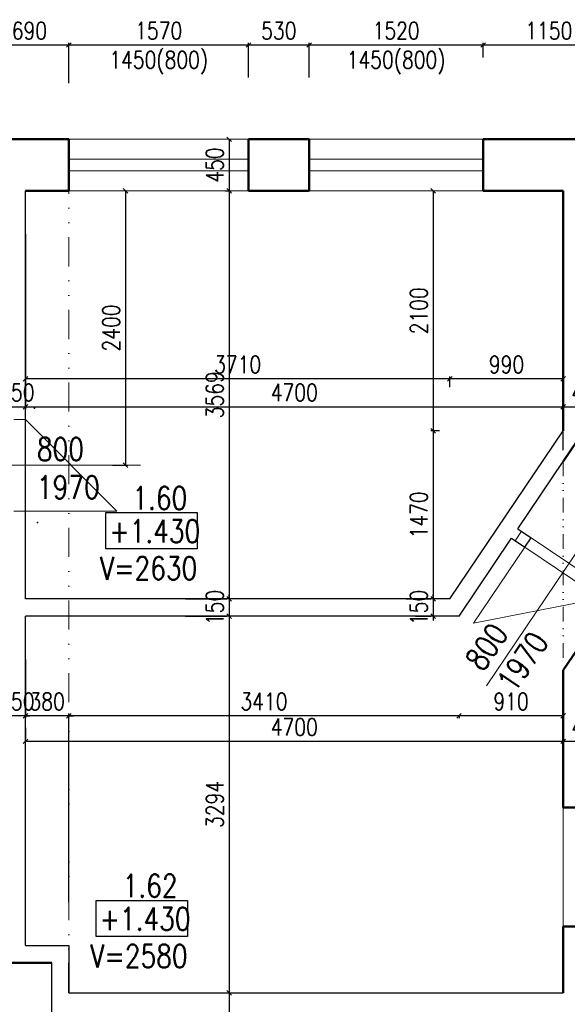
# Model space of a CAD drawing. Header units: millimetres. Extents: x -238874 to 551972, y -298952 to 658415.
# Tile 133 of 256: x 64688 to 69474, y 65127 to 73736. Entities that reach past the tile are written whole.
import ezdxf

# ---------------------------------------------------------------- set-up
doc = ezdxf.new("R2010")
doc.units = ezdxf.units.MM
doc.header["$LTSCALE"] = 20
doc.linetypes.add('DIVIDE', pattern=[31.75, 12.7, -6.35, 0, -6.35, 0, -6.35])
doc.linetypes.add('DIVIDE2', pattern=[15.875, 6.35, -3.175, 0, -3.175, 0, -3.175])
for name, color, linetype in [('CZ', 255, 'Continuous'), ('KOTY', 8, 'Continuous'), ('ZDP', 50, 'Continuous')]:
    doc.layers.add(name, color=color, linetype=linetype)
doc.layers.add('NOSNÉ', color=8, linetype='Continuous', lineweight=50)
doc.layers.add('PRUCHODY', color=7, linetype='Continuous', lineweight=18)
doc.styles.add('SIMPLEX', font='SIMPLEX.shx', dxfattribs={"width": 0.8, "bigfont": 'CAD13.shx'})
doc.styles.get("Standard").update_dxf_attribs({"font": 'simplex.shx', "width": 0.8})
doc.dimstyles.new('CKA', dxfattribs={"dimtxt": 200, "dimasz": 40, "dimexe": 20, "dimexo": 0.2, "dimgap": 50, "dimtad": 1, "dimdec": 0, "dimrnd": 1, "dimzin": 0, "dimdsep": 46, "dimtxsty": 'Standard', "dimblk1": 'OBLIQUE', "dimblk2": 'OBLIQUE', "dimsah": 1, "dimcen": 0.09, "dimclrd": 253, "dimclre": 253, "dimclrt": 253, "dimadec": 0, "dimazin": 0, "dimtfac": 1, "dimtdec": 0, "dimtix": 1, "dimtmove": 2, "dimatfit": 3, "dimfxl": 1, "dimtolj": 1, "dimtzin": 0, "dimarcsym": 0})

# ---------------------------------------------------------------- blocks, each defined once
blk = doc.blocks.new('_OBLIQUE')
at = {"color": 0, "linetype": 'ByBlock'}
blk.add_line((-0.5, -0.5), (0.5, 0.5), dxfattribs=at)
blk = doc.blocks.new('*D713')
at = {"layer": 'DEFPOINTS', "color": 0, "transparency": 16777216}
for p in [(68527.7, 68047.1), (65118, 67649.3), (65118, 65640)]:
    blk.add_point(p, dxfattribs=at)
at = {"layer": 'KOTY', "lineweight": -2, "transparency": 16777216}
for p, q in [((65118, 66020.8), (65118, 67669.3)), ((68527.7, 67649.3), (65118, 67649.3))]:
    blk.add_line(p, q, dxfattribs=at)
at = {"layer": 'KOTY', "lineweight": -2, "transparency": 16777216, "xscale": 40, "yscale": 40, "zscale": 40, "rotation": 180}
blk.add_blockref('_OBLIQUE', (65118, 67649.3), dxfattribs=at)
at = {"layer": 'KOTY', "lineweight": -2, "transparency": 16777216, "xscale": 40, "yscale": 40, "zscale": 40}
blk.add_blockref('_OBLIQUE', (68527.7, 67649.3), dxfattribs=at)
at = {"layer": 'KOTY', "transparency": 16777216, "insert": (66822.8, 67774.3), "char_height": 150, "attachment_point": 5, "style": 'SIMPLEX'}
blk.add_mtext('\\A1;3410', dxfattribs=at)
blk = doc.blocks.new('*D714')
at = {"layer": 'DEFPOINTS', "color": 0, "transparency": 16777216}
for p in [(64738, 68521.5), (64738, 67649.3), (65118, 65640)]:
    blk.add_point(p, dxfattribs=at)
at = {"layer": 'KOTY', "lineweight": -2, "transparency": 16777216}
for p, q in [((64738, 68140.7), (64738, 67629.3)), ((64738, 67649.3), (64698, 67649.3)), ((65118, 67649.3), (64738, 67649.3)), ((65118, 67649.3), (65158, 67649.3))]:
    blk.add_line(p, q, dxfattribs=at)
at = {"layer": 'KOTY', "lineweight": -2, "transparency": 16777216, "xscale": 40, "yscale": 40, "zscale": 40}
blk.add_blockref('_OBLIQUE', (64738, 67649.3), dxfattribs=at)
at = {"layer": 'KOTY', "lineweight": -2, "transparency": 16777216, "xscale": 40, "yscale": 40, "zscale": 40, "rotation": 180}
blk.add_blockref('_OBLIQUE', (65118, 67649.3), dxfattribs=at)
at = {"layer": 'KOTY', "transparency": 16777216, "insert": (64928, 67774.3), "char_height": 150, "attachment_point": 5, "style": 'SIMPLEX'}
blk.add_mtext('\\A1;380', dxfattribs=at)
blk = doc.blocks.new('*D715')
at = {"layer": 'DEFPOINTS', "color": 0, "transparency": 16777216}
for p in [(66517.9, 68521.5), (66517.9, 65227.1), (66693.8, 65227.1)]:
    blk.add_point(p, dxfattribs=at)
at = {"layer": 'KOTY', "lineweight": -2, "transparency": 16777216}
for p, q in [((66517.9, 68521.5), (66517.9, 65227.1)), ((66313, 65227.1), (66497.9, 65227.1))]:
    blk.add_line(p, q, dxfattribs=at)
at = {"layer": 'KOTY', "lineweight": -2, "transparency": 16777216, "xscale": 40, "yscale": 40, "zscale": 40}
for p, rotation in [((66517.9, 68521.5), 90), ((66517.9, 65227.1), 270)]:
    blk.add_blockref('_OBLIQUE', p, dxfattribs=dict(at, rotation=rotation))
at = {"layer": 'KOTY', "transparency": 16777216, "insert": (66392.9, 66874.3), "char_height": 150, "attachment_point": 5, "rotation": 90, "style": 'SIMPLEX'}
blk.add_mtext('\\A1;3294', dxfattribs=at)
blk = doc.blocks.new('*D895')
at = {"layer": 'DEFPOINTS', "color": 0, "transparency": 16777216}
for p in [(65079.7, 65490), (62169.7, 59050), (65079.7, 59050)]:
    blk.add_point(p, dxfattribs=at)
at = {"layer": 'KOTY', "lineweight": -2, "transparency": 16777216}
for p, q in [((62169.7, 65490), (62169.7, 59050)), ((64698.9, 59050), (62149.7, 59050))]:
    blk.add_line(p, q, dxfattribs=at)
at = {"layer": 'KOTY', "lineweight": -2, "transparency": 16777216, "xscale": 40, "yscale": 40, "zscale": 40}
for p, rotation in [((62169.7, 65490), 90), ((62169.7, 59050), 270)]:
    blk.add_blockref('_OBLIQUE', p, dxfattribs=dict(at, rotation=rotation))
at = {"layer": 'KOTY', "transparency": 16777216, "insert": (62044.7, 62270), "char_height": 150, "attachment_point": 5, "rotation": 90, "style": 'SIMPLEX'}
blk.add_mtext('\\A1;6440', dxfattribs=at)
blk = doc.blocks.new('*D899')
at = {"layer": 'DEFPOINTS', "color": 0, "transparency": 16777216}
for p in [(66693.8, 65227.1), (66517.9, 59050), (66517.9, 59050)]:
    blk.add_point(p, dxfattribs=at)
at = {"layer": 'KOTY', "lineweight": -2, "transparency": 16777216}
for p, q in [((66517.9, 65227.1), (66517.9, 59050)), ((66898.7, 59050), (66537.9, 59050))]:
    blk.add_line(p, q, dxfattribs=at)
at = {"layer": 'KOTY', "lineweight": -2, "transparency": 16777216, "xscale": 40, "yscale": 40, "zscale": 40}
for p, rotation in [((66517.9, 65227.1), 90), ((66517.9, 59050), 270)]:
    blk.add_blockref('_OBLIQUE', p, dxfattribs=dict(at, rotation=rotation))
at = {"layer": 'KOTY', "transparency": 16777216, "insert": (66392.9, 62138.6), "char_height": 150, "attachment_point": 5, "rotation": 90, "style": 'SIMPLEX'}
blk.add_mtext('\\A1;6177', dxfattribs=at)
blk = doc.blocks.new('*D913')
at = {"layer": 'DEFPOINTS', "color": 0, "transparency": 16777216}
for p in [(62169.7, 65920), (62169.7, 65490), (65079.7, 65490)]:
    blk.add_point(p, dxfattribs=at)
at = {"layer": 'KOTY', "lineweight": -2, "transparency": 16777216}
for p, q in [((62169.7, 65920), (62169.7, 65490)), ((64698.9, 65490), (62149.7, 65490))]:
    blk.add_line(p, q, dxfattribs=at)
at = {"layer": 'KOTY', "lineweight": -2, "transparency": 16777216, "xscale": 40, "yscale": 40, "zscale": 40}
for p, rotation in [((62169.7, 65920), 90), ((62169.7, 65490), 270)]:
    blk.add_blockref('_OBLIQUE', p, dxfattribs=dict(at, rotation=rotation))
at = {"layer": 'KOTY', "transparency": 16777216, "insert": (62044.7, 65705), "char_height": 150, "attachment_point": 5, "rotation": 90, "style": 'SIMPLEX'}
blk.add_mtext('\\A1;430', dxfattribs=at)
blk = doc.blocks.new('*D1073')
at = {"layer": 'DEFPOINTS', "color": 0, "transparency": 16777216}
for p in [(64738, 70596.1), (68447.9, 70140.7), (64738, 68671.5)]:
    blk.add_point(p, dxfattribs=at)
at = {"layer": 'KOTY', "lineweight": -2, "transparency": 16777216}
for p, q in [((64738, 69052.3), (64738, 70616.1)), ((68447.9, 70596.1), (64738, 70596.1))]:
    blk.add_line(p, q, dxfattribs=at)
at = {"layer": 'KOTY', "lineweight": -2, "transparency": 16777216, "xscale": 40, "yscale": 40, "zscale": 40, "rotation": 180}
blk.add_blockref('_OBLIQUE', (64738, 70596.1), dxfattribs=at)
at = {"layer": 'KOTY', "lineweight": -2, "transparency": 16777216, "xscale": 40, "yscale": 40, "zscale": 40}
blk.add_blockref('_OBLIQUE', (68447.9, 70596.1), dxfattribs=at)
at = {"layer": 'KOTY', "transparency": 16777216, "insert": (66592.9, 70721.1), "char_height": 150, "attachment_point": 5, "style": 'SIMPLEX'}
blk.add_mtext('\\A1;3710', dxfattribs=at)
blk = doc.blocks.new('*D1074')
at = {"layer": 'DEFPOINTS', "color": 0, "transparency": 16777216}
for p in [(64738, 72240), (69438, 70351.3), (69438, 70351.3)]:
    blk.add_point(p, dxfattribs=at)
at = {"layer": 'KOTY', "lineweight": -2, "transparency": 16777216}
for p, q in [((64738, 70351.3), (69438, 70351.3)), ((69438, 69970.6), (69438, 70331.3))]:
    blk.add_line(p, q, dxfattribs=at)
at = {"layer": 'KOTY', "lineweight": -2, "transparency": 16777216, "xscale": 40, "yscale": 40, "zscale": 40, "rotation": 180}
blk.add_blockref('_OBLIQUE', (64738, 70351.3), dxfattribs=at)
at = {"layer": 'KOTY', "lineweight": -2, "transparency": 16777216, "xscale": 40, "yscale": 40, "zscale": 40}
blk.add_blockref('_OBLIQUE', (69438, 70351.3), dxfattribs=at)
at = {"layer": 'KOTY', "transparency": 16777216, "insert": (67088, 70476.3), "char_height": 150, "attachment_point": 5, "style": 'SIMPLEX'}
blk.add_mtext('\\A1;4700', dxfattribs=at)
blk = doc.blocks.new('*D1075')
at = {"layer": 'DEFPOINTS', "color": 0, "transparency": 16777216}
for p in [(64738, 67426), (69438, 67490), (64738, 67164.3)]:
    blk.add_point(p, dxfattribs=at)
at = {"layer": 'KOTY', "lineweight": -2, "transparency": 16777216}
for p, q in [((64738, 67545.1), (64738, 67446)), ((69438, 67426), (64738, 67426))]:
    blk.add_line(p, q, dxfattribs=at)
at = {"layer": 'KOTY', "lineweight": -2, "transparency": 16777216, "xscale": 40, "yscale": 40, "zscale": 40, "rotation": 180}
blk.add_blockref('_OBLIQUE', (64738, 67426), dxfattribs=at)
at = {"layer": 'KOTY', "lineweight": -2, "transparency": 16777216, "xscale": 40, "yscale": 40, "zscale": 40}
blk.add_blockref('_OBLIQUE', (69438, 67426), dxfattribs=at)
at = {"layer": 'KOTY', "transparency": 16777216, "insert": (67088, 67551), "char_height": 150, "attachment_point": 5, "style": 'SIMPLEX'}
blk.add_mtext('\\A1;4700', dxfattribs=at)
blk = doc.blocks.new('*D1076')
at = {"layer": 'DEFPOINTS', "color": 0, "transparency": 16777216}
for p in [(64738, 72240), (64588, 70351.3), (64738, 70351.3)]:
    blk.add_point(p, dxfattribs=at)
at = {"layer": 'KOTY', "lineweight": -2, "transparency": 16777216}
for p, q in [((64738, 71859.3), (64738, 70331.3)), ((64588, 70351.3), (64548, 70351.3)), ((64588, 70351.3), (64738, 70351.3)), ((64738, 70351.3), (64778, 70351.3))]:
    blk.add_line(p, q, dxfattribs=at)
at = {"layer": 'KOTY', "lineweight": -2, "transparency": 16777216, "xscale": 40, "yscale": 40, "zscale": 40}
blk.add_blockref('_OBLIQUE', (64588, 70351.3), dxfattribs=at)
at = {"layer": 'KOTY', "lineweight": -2, "transparency": 16777216, "xscale": 40, "yscale": 40, "zscale": 40, "rotation": 180}
blk.add_blockref('_OBLIQUE', (64738, 70351.3), dxfattribs=at)
at = {"layer": 'KOTY', "transparency": 16777216, "insert": (64663, 70476.3), "char_height": 150, "attachment_point": 5, "style": 'SIMPLEX'}
blk.add_mtext('\\A1;150', dxfattribs=at)
blk = doc.blocks.new('*D1077')
at = {"layer": 'DEFPOINTS', "color": 0, "transparency": 16777216}
for p in [(64738, 68521.5), (64588, 67649.3), (64588, 67649.3)]:
    blk.add_point(p, dxfattribs=at)
at = {"layer": 'KOTY', "lineweight": -2, "transparency": 16777216}
for p, q in [((64588, 68030.1), (64588, 67669.3)), ((64588, 67649.3), (64548, 67649.3)), ((64738, 67649.3), (64588, 67649.3)), ((64738, 67649.3), (64778, 67649.3))]:
    blk.add_line(p, q, dxfattribs=at)
at = {"layer": 'KOTY', "lineweight": -2, "transparency": 16777216, "xscale": 40, "yscale": 40, "zscale": 40}
blk.add_blockref('_OBLIQUE', (64588, 67649.3), dxfattribs=at)
at = {"layer": 'KOTY', "lineweight": -2, "transparency": 16777216, "xscale": 40, "yscale": 40, "zscale": 40, "rotation": 180}
blk.add_blockref('_OBLIQUE', (64738, 67649.3), dxfattribs=at)
at = {"layer": 'KOTY', "transparency": 16777216, "insert": (64663, 67774.3), "char_height": 150, "attachment_point": 5, "style": 'SIMPLEX'}
blk.add_mtext('\\A1;150', dxfattribs=at)
blk = doc.blocks.new('*D1078')
at = {"layer": 'DEFPOINTS', "color": 0, "transparency": 16777216}
for p in [(66103.8, 72690), (66103.8, 72240), (66517.9, 72240)]:
    blk.add_point(p, dxfattribs=at)
at = {"layer": 'KOTY', "lineweight": -2, "transparency": 16777216}
for p, q in [((66517.9, 72690), (66517.9, 72240)), ((66484.6, 72240), (66537.9, 72240))]:
    blk.add_line(p, q, dxfattribs=at)
at = {"layer": 'KOTY', "lineweight": -2, "transparency": 16777216, "xscale": 40, "yscale": 40, "zscale": 40}
for p, rotation in [((66517.9, 72690), 90), ((66517.9, 72240), 270)]:
    blk.add_blockref('_OBLIQUE', p, dxfattribs=dict(at, rotation=rotation))
at = {"layer": 'KOTY', "transparency": 16777216, "insert": (66392.9, 72465), "char_height": 150, "attachment_point": 5, "rotation": 90, "style": 'SIMPLEX'}
blk.add_mtext('\\A1;450', dxfattribs=at)
blk = doc.blocks.new('*D1079')
at = {"layer": 'DEFPOINTS', "color": 0, "transparency": 16777216}
for p in [(66103.8, 72240), (66517.9, 68671.5), (66517.9, 68671.5)]:
    blk.add_point(p, dxfattribs=at)
at = {"layer": 'KOTY', "lineweight": -2, "transparency": 16777216}
for p, q in [((66517.9, 72240), (66517.9, 68671.5)), ((66137.2, 68671.5), (66497.9, 68671.5))]:
    blk.add_line(p, q, dxfattribs=at)
at = {"layer": 'KOTY', "lineweight": -2, "transparency": 16777216, "xscale": 40, "yscale": 40, "zscale": 40}
for p, rotation in [((66517.9, 72240), 90), ((66517.9, 68671.5), 270)]:
    blk.add_blockref('_OBLIQUE', p, dxfattribs=dict(at, rotation=rotation))
at = {"layer": 'KOTY', "transparency": 16777216, "insert": (66392.9, 70455.8), "char_height": 150, "attachment_point": 5, "rotation": 90, "style": 'SIMPLEX'}
blk.add_mtext('\\A1;3569', dxfattribs=at)
blk = doc.blocks.new('*D1080')
at = {"layer": 'DEFPOINTS', "color": 0, "transparency": 16777216}
for p in [(66517.9, 68671.5), (66517.9, 68521.5), (66517.9, 68521.5)]:
    blk.add_point(p, dxfattribs=at)
at = {"layer": 'KOTY', "lineweight": -2, "transparency": 16777216}
for p, q in [((66517.9, 68671.5), (66517.9, 68711.5)), ((66517.9, 68671.5), (66517.9, 68521.5)), ((66137.2, 68521.5), (66497.9, 68521.5)), ((66517.9, 68521.5), (66517.9, 68481.5))]:
    blk.add_line(p, q, dxfattribs=at)
at = {"layer": 'KOTY', "lineweight": -2, "transparency": 16777216, "xscale": 40, "yscale": 40, "zscale": 40}
for p, rotation in [((66517.9, 68671.5), 270), ((66517.9, 68521.5), 90)]:
    blk.add_blockref('_OBLIQUE', p, dxfattribs=dict(at, rotation=rotation))
at = {"layer": 'KOTY', "transparency": 16777216, "insert": (66392.9, 68596.5), "char_height": 150, "attachment_point": 5, "rotation": 90, "style": 'SIMPLEX'}
blk.add_mtext('\\A1;150', dxfattribs=at)
blk = doc.blocks.new('*D1081')
at = {"layer": 'DEFPOINTS', "color": 0, "transparency": 16777216}
for p in [(65118, 72240), (65118, 69840), (65612, 69840)]:
    blk.add_point(p, dxfattribs=at)
at = {"layer": 'KOTY', "lineweight": -2, "transparency": 16777216}
for p, q in [((65612, 72240), (65612, 69840)), ((65498.7, 69840), (65632, 69840))]:
    blk.add_line(p, q, dxfattribs=at)
at = {"layer": 'KOTY', "lineweight": -2, "transparency": 16777216, "xscale": 40, "yscale": 40, "zscale": 40}
for p, rotation in [((65612, 72240), 90), ((65612, 69840), 270)]:
    blk.add_blockref('_OBLIQUE', p, dxfattribs=dict(at, rotation=rotation))
at = {"layer": 'KOTY', "transparency": 16777216, "insert": (65487, 71040), "char_height": 150, "attachment_point": 5, "rotation": 90, "style": 'SIMPLEX'}
blk.add_mtext('\\A1;2400', dxfattribs=at)
blk = doc.blocks.new('*D1085')
at = {"layer": 'DEFPOINTS', "color": 0, "transparency": 16777216}
for p in [(68447.9, 70596.1), (68447.9, 70140.7), (69438, 70140.7)]:
    blk.add_point(p, dxfattribs=at)
at = {"layer": 'KOTY', "lineweight": -2, "transparency": 16777216}
for p, q in [((68447.9, 70521.5), (68447.9, 70616.1)), ((69438, 70596.1), (68447.9, 70596.1))]:
    blk.add_line(p, q, dxfattribs=at)
at = {"layer": 'KOTY', "lineweight": -2, "transparency": 16777216, "xscale": 40, "yscale": 40, "zscale": 40, "rotation": 180}
blk.add_blockref('_OBLIQUE', (68447.9, 70596.1), dxfattribs=at)
at = {"layer": 'KOTY', "lineweight": -2, "transparency": 16777216, "xscale": 40, "yscale": 40, "zscale": 40}
blk.add_blockref('_OBLIQUE', (69438, 70596.1), dxfattribs=at)
at = {"layer": 'KOTY', "transparency": 16777216, "insert": (68942.9, 70721.1), "char_height": 150, "attachment_point": 5, "style": 'SIMPLEX'}
blk.add_mtext('\\A1;990', dxfattribs=at)
blk = doc.blocks.new('*D1086')
at = {"layer": 'DEFPOINTS', "color": 0, "transparency": 16777216}
for p in [(69888, 70540), (69438, 70351.3), (69888, 70351.3)]:
    blk.add_point(p, dxfattribs=at)
at = {"layer": 'KOTY', "lineweight": -2, "transparency": 16777216}
for p, q in [((69438, 70351.3), (69888, 70351.3)), ((69888, 70159.3), (69888, 70331.3))]:
    blk.add_line(p, q, dxfattribs=at)
at = {"layer": 'KOTY', "lineweight": -2, "transparency": 16777216, "xscale": 40, "yscale": 40, "zscale": 40, "rotation": 180}
blk.add_blockref('_OBLIQUE', (69438, 70351.3), dxfattribs=at)
at = {"layer": 'KOTY', "lineweight": -2, "transparency": 16777216, "xscale": 40, "yscale": 40, "zscale": 40}
blk.add_blockref('_OBLIQUE', (69888, 70351.3), dxfattribs=at)
at = {"layer": 'KOTY', "transparency": 16777216, "insert": (69663, 70476.3), "char_height": 150, "attachment_point": 5, "style": 'SIMPLEX'}
blk.add_mtext('\\A1;450', dxfattribs=at)
blk = doc.blocks.new('*D1087')
at = {"layer": 'DEFPOINTS', "color": 0, "transparency": 16777216}
for p in [(68527.7, 68039.7), (69438, 68039.7), (68527.7, 67649.3)]:
    blk.add_point(p, dxfattribs=at)
at = {"layer": 'KOTY', "lineweight": -2, "transparency": 16777216}
for p, q in [((68527.7, 67658.9), (68527.7, 67629.3)), ((69438, 67649.3), (68527.7, 67649.3))]:
    blk.add_line(p, q, dxfattribs=at)
at = {"layer": 'KOTY', "lineweight": -2, "transparency": 16777216, "xscale": 40, "yscale": 40, "zscale": 40, "rotation": 180}
blk.add_blockref('_OBLIQUE', (68527.7, 67649.3), dxfattribs=at)
at = {"layer": 'KOTY', "lineweight": -2, "transparency": 16777216, "xscale": 40, "yscale": 40, "zscale": 40}
blk.add_blockref('_OBLIQUE', (69438, 67649.3), dxfattribs=at)
at = {"layer": 'KOTY', "transparency": 16777216, "insert": (68982.8, 67774.3), "char_height": 150, "attachment_point": 5, "style": 'SIMPLEX'}
blk.add_mtext('\\A1;910', dxfattribs=at)
blk = doc.blocks.new('*D1088')
at = {"layer": 'DEFPOINTS', "color": 0, "transparency": 16777216}
for p in [(69438, 67490), (69438, 67426), (69888, 67490)]:
    blk.add_point(p, dxfattribs=at)
at = {"layer": 'KOTY', "lineweight": -2, "transparency": 16777216}
for p, q in [((69888, 67426), (69438, 67426)), ((69438, 67109.3), (69438, 67406))]:
    blk.add_line(p, q, dxfattribs=at)
at = {"layer": 'KOTY', "lineweight": -2, "transparency": 16777216, "xscale": 40, "yscale": 40, "zscale": 40, "rotation": 180}
blk.add_blockref('_OBLIQUE', (69438, 67426), dxfattribs=at)
at = {"layer": 'KOTY', "lineweight": -2, "transparency": 16777216, "xscale": 40, "yscale": 40, "zscale": 40}
blk.add_blockref('_OBLIQUE', (69888, 67426), dxfattribs=at)
at = {"layer": 'KOTY', "transparency": 16777216, "insert": (69663, 67551), "char_height": 150, "attachment_point": 5, "style": 'SIMPLEX'}
blk.add_mtext('\\A1;450', dxfattribs=at)
blk = doc.blocks.new('*D1089')
at = {"layer": 'DEFPOINTS', "color": 0, "transparency": 16777216}
for p in [(68738, 72240), (68302, 70140.7), (68738, 70140.7)]:
    blk.add_point(p, dxfattribs=at)
at = {"layer": 'KOTY', "lineweight": -2, "transparency": 16777216}
for p, q in [((68302, 72240), (68302, 70140.7)), ((68357.2, 70140.7), (68282, 70140.7))]:
    blk.add_line(p, q, dxfattribs=at)
at = {"layer": 'KOTY', "lineweight": -2, "transparency": 16777216, "xscale": 40, "yscale": 40, "zscale": 40}
for p, rotation in [((68302, 72240), 90), ((68302, 70140.7), 270)]:
    blk.add_blockref('_OBLIQUE', p, dxfattribs=dict(at, rotation=rotation))
at = {"layer": 'KOTY', "transparency": 16777216, "insert": (68177, 71190.4), "char_height": 150, "attachment_point": 5, "rotation": 90, "style": 'SIMPLEX'}
blk.add_mtext('\\A1;2100', dxfattribs=at)
blk = doc.blocks.new('*D1090')
at = {"layer": 'DEFPOINTS', "color": 0, "transparency": 16777216}
for p in [(68738, 70140.7), (68302, 68671.5), (68447.9, 68671.5)]:
    blk.add_point(p, dxfattribs=at)
at = {"layer": 'KOTY', "lineweight": -2, "transparency": 16777216}
for p, q in [((68302, 70140.7), (68302, 68671.5)), ((68067.1, 68671.5), (68282, 68671.5))]:
    blk.add_line(p, q, dxfattribs=at)
at = {"layer": 'KOTY', "lineweight": -2, "transparency": 16777216, "xscale": 40, "yscale": 40, "zscale": 40}
for p, rotation in [((68302, 70140.7), 90), ((68302, 68671.5), 270)]:
    blk.add_blockref('_OBLIQUE', p, dxfattribs=dict(at, rotation=rotation))
at = {"layer": 'KOTY', "transparency": 16777216, "insert": (68177, 69406.1), "char_height": 150, "attachment_point": 5, "rotation": 90, "style": 'SIMPLEX'}
blk.add_mtext('\\A1;1470', dxfattribs=at)
blk = doc.blocks.new('*D1091')
at = {"layer": 'DEFPOINTS', "color": 0, "transparency": 16777216}
for p in [(68447.9, 68671.5), (68302, 68521.5), (68527.7, 68521.5)]:
    blk.add_point(p, dxfattribs=at)
at = {"layer": 'KOTY', "lineweight": -2, "transparency": 16777216}
for p, q in [((68302, 68671.5), (68302, 68711.5)), ((68302, 68671.5), (68302, 68521.5)), ((68146.9, 68521.5), (68282, 68521.5)), ((68302, 68521.5), (68302, 68481.5))]:
    blk.add_line(p, q, dxfattribs=at)
at = {"layer": 'KOTY', "lineweight": -2, "transparency": 16777216, "xscale": 40, "yscale": 40, "zscale": 40}
for p, rotation in [((68302, 68671.5), 270), ((68302, 68521.5), 90)]:
    blk.add_blockref('_OBLIQUE', p, dxfattribs=dict(at, rotation=rotation))
at = {"layer": 'KOTY', "transparency": 16777216, "insert": (68177, 68596.5), "char_height": 150, "attachment_point": 5, "rotation": 90, "style": 'SIMPLEX'}
blk.add_mtext('\\A1;150', dxfattribs=at)
blk = doc.blocks.new('*D1105')
at = {"layer": 'DEFPOINTS', "color": 0, "transparency": 16777216}
for p in [(66688, 73514.3), (66688, 72849.4), (67218, 72849.4)]:
    blk.add_point(p, dxfattribs=at)
at = {"layer": 'KOTY', "lineweight": -2, "transparency": 16777216}
for p, q in [((66688, 73230.1), (66688, 73534.3)), ((67218, 73514.3), (66688, 73514.3))]:
    blk.add_line(p, q, dxfattribs=at)
at = {"layer": 'KOTY', "lineweight": -2, "transparency": 16777216, "xscale": 40, "yscale": 40, "zscale": 40, "rotation": 180}
blk.add_blockref('_OBLIQUE', (66688, 73514.3), dxfattribs=at)
at = {"layer": 'KOTY', "lineweight": -2, "transparency": 16777216, "xscale": 40, "yscale": 40, "zscale": 40}
blk.add_blockref('_OBLIQUE', (67218, 73514.3), dxfattribs=at)
at = {"layer": 'KOTY', "transparency": 16777216, "insert": (66953, 73639.3), "char_height": 150, "attachment_point": 5, "style": 'SIMPLEX'}
blk.add_mtext('\\A1;530', dxfattribs=at)
blk = doc.blocks.new('*D1107')
at = {"layer": 'DEFPOINTS', "color": 0, "transparency": 16777216}
for p in [(65118, 73514.3), (66688, 72849.4), (65118, 72799.4)]:
    blk.add_point(p, dxfattribs=at)
at = {"layer": 'KOTY', "lineweight": -2, "transparency": 16777216}
for p, q in [((65118, 73180.1), (65118, 73534.3)), ((66688, 73514.3), (65118, 73514.3))]:
    blk.add_line(p, q, dxfattribs=at)
at = {"layer": 'KOTY', "lineweight": -2, "transparency": 16777216, "xscale": 40, "yscale": 40, "zscale": 40, "rotation": 180}
blk.add_blockref('_OBLIQUE', (65118, 73514.3), dxfattribs=at)
at = {"layer": 'KOTY', "lineweight": -2, "transparency": 16777216, "xscale": 40, "yscale": 40, "zscale": 40}
blk.add_blockref('_OBLIQUE', (66688, 73514.3), dxfattribs=at)
at = {"layer": 'KOTY', "transparency": 16777216, "insert": (65903, 73639.3), "char_height": 150, "attachment_point": 5, "style": 'SIMPLEX'}
blk.add_mtext('\\A1;1570', dxfattribs=at)
blk = doc.blocks.new('*D1108')
at = {"layer": 'DEFPOINTS', "color": 0, "transparency": 16777216}
for p in [(64428, 73514.3), (64428, 72849.4), (65118, 72799.4)]:
    blk.add_point(p, dxfattribs=at)
at = {"layer": 'KOTY', "lineweight": -2, "transparency": 16777216}
for p, q in [((64428, 73230.1), (64428, 73534.3)), ((65118, 73514.3), (64428, 73514.3))]:
    blk.add_line(p, q, dxfattribs=at)
at = {"layer": 'KOTY', "lineweight": -2, "transparency": 16777216, "xscale": 40, "yscale": 40, "zscale": 40, "rotation": 180}
blk.add_blockref('_OBLIQUE', (64428, 73514.3), dxfattribs=at)
at = {"layer": 'KOTY', "lineweight": -2, "transparency": 16777216, "xscale": 40, "yscale": 40, "zscale": 40}
blk.add_blockref('_OBLIQUE', (65118, 73514.3), dxfattribs=at)
at = {"layer": 'KOTY', "transparency": 16777216, "insert": (64773, 73639.3), "char_height": 150, "attachment_point": 5, "style": 'SIMPLEX'}
blk.add_mtext('\\A1;690', dxfattribs=at)
blk = doc.blocks.new('*D1113')
at = {"layer": 'DEFPOINTS', "color": 0, "transparency": 16777216}
for p in [(68738, 73514.3), (68738, 73024.4), (69888, 73024.4)]:
    blk.add_point(p, dxfattribs=at)
at = {"layer": 'KOTY', "lineweight": -2, "transparency": 16777216}
for p, q in [((68738, 73405.1), (68738, 73534.3)), ((69888, 73514.3), (68738, 73514.3))]:
    blk.add_line(p, q, dxfattribs=at)
at = {"layer": 'KOTY', "lineweight": -2, "transparency": 16777216, "xscale": 40, "yscale": 40, "zscale": 40, "rotation": 180}
blk.add_blockref('_OBLIQUE', (68738, 73514.3), dxfattribs=at)
at = {"layer": 'KOTY', "lineweight": -2, "transparency": 16777216, "xscale": 40, "yscale": 40, "zscale": 40}
blk.add_blockref('_OBLIQUE', (69888, 73514.3), dxfattribs=at)
at = {"layer": 'KOTY', "transparency": 16777216, "insert": (69313, 73639.3), "char_height": 150, "attachment_point": 5, "style": 'SIMPLEX'}
blk.add_mtext('\\A1;1150', dxfattribs=at)
blk = doc.blocks.new('*D1114')
at = {"layer": 'DEFPOINTS', "color": 0, "transparency": 16777216}
for p in [(67218, 73514.3), (68738, 73024.4), (67218, 72849.4)]:
    blk.add_point(p, dxfattribs=at)
at = {"layer": 'KOTY', "lineweight": -2, "transparency": 16777216}
for p, q in [((67218, 73230.1), (67218, 73534.3)), ((68738, 73514.3), (67218, 73514.3))]:
    blk.add_line(p, q, dxfattribs=at)
at = {"layer": 'KOTY', "lineweight": -2, "transparency": 16777216, "xscale": 40, "yscale": 40, "zscale": 40, "rotation": 180}
blk.add_blockref('_OBLIQUE', (67218, 73514.3), dxfattribs=at)
at = {"layer": 'KOTY', "lineweight": -2, "transparency": 16777216, "xscale": 40, "yscale": 40, "zscale": 40}
blk.add_blockref('_OBLIQUE', (68738, 73514.3), dxfattribs=at)
at = {"layer": 'KOTY', "transparency": 16777216, "insert": (67978, 73639.3), "char_height": 150, "attachment_point": 5, "style": 'SIMPLEX'}
blk.add_mtext('\\A1;1520', dxfattribs=at)

msp = doc.modelspace()

# ---------------------------------------------------------------- linework, layer by layer
at = {"layer": 'CZ', "color": 7}
for points in [[(65439.685, 69425.804), (66238.712, 69425.804), (66238.712, 69109.867), (65439.685, 69109.867)], [(65355.042, 66035.808), (66154.068, 66035.808), (66154.068, 65719.871), (65355.042, 65719.871)]]:
    msp.add_lwpolyline(points, close=True, dxfattribs=at)
at = {"layer": 'KOTY'}
for p in [(68737.962, 72656.347), (67217.962, 72481.347), (64817.414, 70340.047), (64842.414, 69340.047)]:
    msp.add_point(p, dxfattribs=at)
at = {"layer": 'NOSNÉ'}
for p, q in [((64427.962, 72690.047), (65117.962, 72690.047)), ((65117.962, 72690.047), (65117.962, 72240.047)), ((66687.962, 72690.047), (67217.962, 72690.047)), ((66687.962, 72690.047), (66687.962, 72240.047)), ((67217.962, 72690.047), (67217.962, 72240.047)), ((68737.962, 72690.047), (68737.962, 72240.047)), ((68737.962, 72690.047), (69887.962, 72690.047)), ((64737.962, 72240.047), (65117.962, 72240.047)), ((66687.962, 72240.047), (67217.962, 72240.047)), ((68737.962, 72240.047), (69437.962, 72240.047)), ((69437.962, 72240.047), (69437.962, 70140.709)), ((69437.962, 69872.301), (69887.962, 70540.047)), ((69437.962, 68047.126), (69832.077, 68631.946)), ((69437.962, 68047.126), (69437.962, 66847.126)), ((69887.962, 66847.126), (69437.962, 66847.126)), ((69887.962, 65807.126), (69437.962, 65807.126)), ((69437.962, 65807.126), (69437.962, 65227.126)), ((60277.962, 65490.047), (64967.962, 65490.047))]:
    msp.add_line(p, q, dxfattribs=at)
at = {"layer": 'PRUCHODY'}
for p, q in [((65117.962, 72690.047), (66687.962, 72690.047)), ((67217.962, 72690.047), (68737.962, 72690.047)), ((65117.962, 72515.047), (66687.962, 72515.047)), ((67217.962, 72515.047), (68737.962, 72515.047)), ((65117.962, 72415.047), (66687.962, 72415.047)), ((67217.962, 72415.047), (68737.962, 72415.047)), ((64737.962, 72240.047), (64737.962, 69240.047)), ((65117.962, 72240.047), (66687.962, 72240.047)), ((67217.962, 72240.047), (68737.962, 72240.047)), ((64737.962, 70240.047), (64637.962, 70240.047)), ((65537.962, 69440.047), (64737.962, 70240.047)), ((64417.903, 69840.047), (65744.854, 69840.047)), ((64737.962, 69440.047), (64637.962, 69440.047)), ((64737.962, 69440.047), (65537.962, 69440.047)), ((64737.962, 69240.047), (64737.962, 68671.52)), ((69019.394, 69179.62), (69075.279, 69262.547)), ((69821.621, 68759.581), (69158.206, 69206.661)), ((68655.24, 68460.32), (69102.321, 69123.735)), ((68767.51, 67911.16), (69545.798, 69066.048)), ((69765.736, 68676.654), (69102.321, 69123.735)), ((68655.24, 68460.32), (69765.736, 68676.654)), ((64737.962, 65807.126), (64737.962, 68521.52)), ((69437.962, 65227.126), (69437.962, 68047.126)), ((69437.962, 65227.126), (66139.869, 65227.126))]:
    msp.add_line(p, q, dxfattribs=at)
at = {"layer": 'PRUCHODY', "linetype": 'DIVIDE'}
msp.add_line((65117.962, 65227.126), (65117.962, 72240.047), dxfattribs=at)
at = {"layer": 'PRUCHODY', "linetype": 'DIVIDE2'}
msp.add_line((69437.962, 69872.301), (69437.962, 68047.126), dxfattribs=at)
at = {"layer": 'ZDP'}
for p, q in [((64737.962, 68671.52), (64737.962, 72240.047)), ((68447.864, 68671.52), (69437.962, 70140.709)), ((69042.108, 69284.901), (69437.962, 69872.301)), ((69042.108, 69284.901), (69158.206, 69206.661)), ((68527.66, 68521.52), (68986.223, 69201.974)), ((68986.223, 69201.974), (69102.321, 69123.735)), ((69102.321, 69123.735), (69158.206, 69206.661)), ((68447.864, 68671.52), (64737.962, 68671.52)), ((64737.962, 65640.047), (64737.962, 68521.52)), ((68527.66, 68521.52), (64737.962, 68521.52)), ((64737.962, 65640.047), (65117.962, 65640.047)), ((65117.962, 65640.047), (65117.962, 65227.126)), ((64967.962, 59050.047), (64967.962, 65490.047)), ((65117.962, 65227.126), (65117.962, 65490.047)), ((65117.962, 65227.126), (69437.962, 65227.126))]:
    msp.add_line(p, q, dxfattribs=at)

# ---------------------------------------------------------------- texts
at = {"layer": 'CZ', "color": 7, "char_height": 200, "width": 1830.1, "attachment_point": 1}
for s, insert in [('800\\P1970', (64838.688, 70081.373)), ('1.60', (65672.472, 69653.592)), ('+1.430', (65470.521, 69363.983)), ('V=2630', (65389.885, 69039.269)), ('1.62', (65587.829, 66263.596)), ('+1.430', (65385.878, 65973.987)), ('V=2580', (65305.242, 65649.274))]:
    msp.add_mtext(s, dxfattribs=dict(at, insert=insert))
at = {"layer": 'CZ', "color": 7, "insert": (68570.921, 68139.583), "char_height": 200, "width": 1830.1, "attachment_point": 1, "rotation": 55.7957564}
msp.add_mtext('800\\P1970', dxfattribs=at)
at = {"layer": 'KOTY', "char_height": 150, "attachment_point": 5, "style": 'SIMPLEX'}
for insert in [(65902.962, 73359.611), (67977.962, 73359.611)]:
    msp.add_mtext('1450(800)', dxfattribs=dict(at, insert=insert))

# ---------------------------------------------------------------- dimensions: what is measured, and where the dimension line sits
at = {"layer": 'KOTY'}
for base, p1, p2, text, picture, middle in [((64427.962, 73514.305), (65117.962, 72799.364), (64427.962, 72849.364), '690', '*D1108', (64772.962, 73639.305)), ((65117.962, 73514.305), (66687.962, 72849.364), (65117.962, 72799.364), '1570', '*D1107', (65902.962, 73639.305)), ((66687.962, 73514.305), (67217.962, 72849.364), (66687.962, 72849.364), '530', '*D1105', (66952.962, 73639.305)), ((67217.962, 73514.305), (68737.962, 73024.364), (67217.962, 72849.364), '1520', '*D1114', (67977.962, 73639.305)), ((68737.962, 73514.305), (69887.962, 73024.364), (68737.962, 73024.364), '1150', '*D1113', (69312.962, 73639.305)), ((64737.962, 70351.345), (64587.962, 70351.345), (64737.962, 72240.047), '150', '*D1076', (64662.962, 70476.345)), ((69437.962, 70351.345), (64737.962, 72240.047), (69437.962, 70351.345), '4700', '*D1074', (67087.962, 70476.345)), ((64737.962, 70596.072), (68447.864, 70140.709), (64737.962, 68671.52), '3710', '*D1073', (66592.913, 70721.072)), ((68447.864, 70596.072), (69437.962, 70140.709), (68447.864, 70140.709), '990', '*D1085', (68942.913, 70721.072)), ((69887.962, 70351.345), (69437.962, 70351.345), (69887.962, 70540.047), '450', '*D1086', (69662.962, 70476.345))]:
    dim = msp.add_linear_dim(base=base, p1=p1, p2=p2, text=text, dimstyle='CKA', override={"dimtxt": 150, "dimexo": 380.774374, "dimtxsty": 'SIMPLEX', "dimse1": 1, "dimclrd": 256, "dimclre": 256, "dimclrt": 256}, dxfattribs=at)
    dim.commit()
    dim.dimension.update_dxf_attribs({"geometry": picture, "text_midpoint": middle})
for base, p1, p2, angle, text, picture, middle in [((66517.934, 72240.047), (66103.785, 72690.047), (66103.785, 72240.047), 270, '450', '*D1078', (66392.934, 72465.047)), ((65612.02, 69840.047), (65117.962, 72240.047), (65117.962, 69840.047), 270, '2400', '*D1081', (65487.02, 71040.047)), ((66517.934, 68671.52), (66103.785, 72240.047), (66517.934, 68671.52), 270, '3569', '*D1079', (66392.934, 70455.784)), ((68301.995, 70140.709), (68737.962, 72240.047), (68737.962, 70140.709), 90, '2100', '*D1089', (68176.995, 71190.378)), ((68301.995, 68671.52), (68737.962, 70140.709), (68447.864, 68671.52), 90, '1470', '*D1090', (68176.995, 69406.114)), ((66517.934, 68521.52), (66517.934, 68671.52), (66517.934, 68521.52), 270, '150', '*D1080', (66392.934, 68596.52)), ((68301.995, 68521.52), (68447.864, 68671.52), (68527.66, 68521.52), 90, '150', '*D1091', (68176.995, 68596.52)), ((66517.934, 65227.126), (66517.934, 68521.52), (66693.785, 65227.126), 270, '3294', '*D715', (66392.934, 66874.323)), ((64587.962, 67649.333), (64737.962, 68521.52), (64587.962, 67649.333), 180, '150', '*D1077', (64662.962, 67774.333)), ((64737.962, 67649.333), (65117.962, 65640.047), (64737.962, 68521.52), 180, '380', '*D714', (64927.962, 67774.333)), ((65117.962, 67649.333), (68527.66, 68047.126), (65117.962, 65640.047), 180, '3410', '*D713', (66822.811, 67774.333)), ((68527.66, 67649.333), (69437.962, 68039.694), (68527.66, 68039.694), 180, '910', '*D1087', (68982.811, 67774.333)), ((64737.962, 67425.962), (69437.962, 67490.047), (64737.962, 67164.323), 180, '4700', '*D1075', (67087.962, 67550.962)), ((69437.962, 67425.962), (69887.962, 67490.047), (69437.962, 67490.047), 180, '450', '*D1088', (69662.962, 67550.962)), ((62169.699, 65490.047), (62169.699, 65920.047), (65079.699, 65490.047), 270, '430', '*D913', (62044.699, 65705.047)), ((62169.699, 59050.047), (65079.699, 65490.047), (65079.699, 59050.047), 270, '6440', '*D895', (62044.699, 62270.047)), ((66517.934, 59050.047), (66693.785, 65227.126), (66517.934, 59050.047), 270, '6177', '*D899', (66392.934, 62138.587))]:
    dim = msp.add_linear_dim(base=base, p1=p1, p2=p2, angle=angle, text=text, dimstyle='CKA', override={"dimtxt": 150, "dimexo": 380.774374, "dimtxsty": 'SIMPLEX', "dimse1": 1, "dimclrd": 256, "dimclre": 256, "dimclrt": 256}, dxfattribs=at)
    dim.commit()
    dim.dimension.update_dxf_attribs({"geometry": picture, "text_midpoint": middle})

doc.saveas('drawing.dxf')
